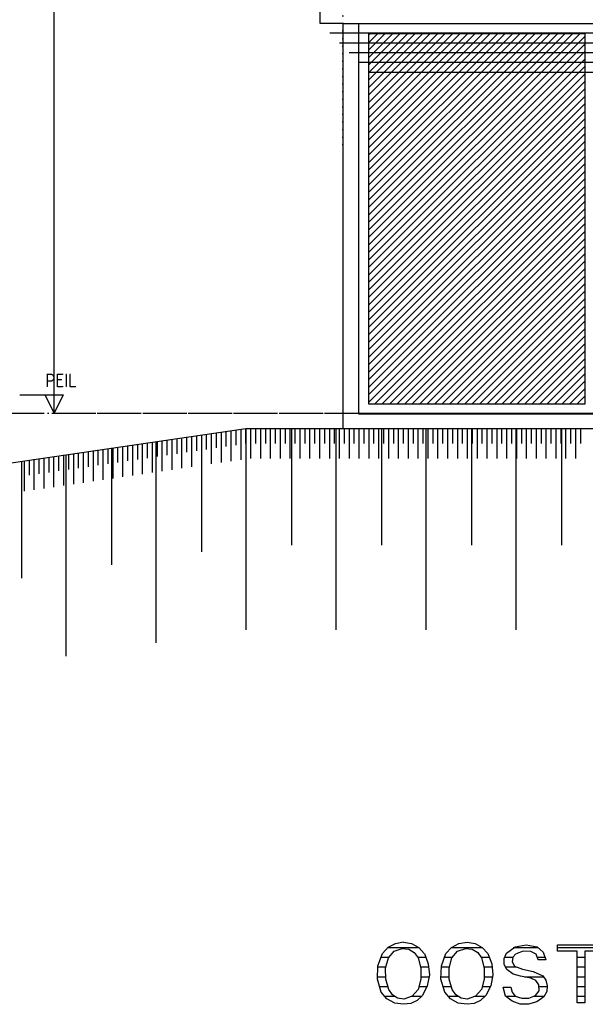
# Model space of a CAD drawing. Extents: x -52900 to 20500, y -12590 to 19148.
# Tile 3 of 39: x -47141 to -43407, y -12587 to -6082. Entities that reach past the tile are written whole.
import ezdxf

# ---------------------------------------------------------------- set-up
doc = ezdxf.new("R2010")
doc.units = 0
doc.header["$MEASUREMENT"] = 0
for name, pattern in [('DASHDOT', [300, 250, -25, 0, -25]), ('DASHED', [75, 50, -25]), ('DOT', [50, 0, -50])]:
    doc.linetypes.add(name, pattern=pattern)
for name, color, linetype in [('LAYER01', 7, 'CONTINUOUS'), ('LAYER107', 2, 'DOT'), ('LAYER11', 3, 'CONTINUOUS'), ('LAYER30', 1, 'CONTINUOUS')]:
    doc.layers.add(name, color=color, linetype=linetype)
doc.styles.get("Standard").update_dxf_attribs({"font": 'isocp.shx'})

msp = doc.modelspace()

# ---------------------------------------------------------------- linework, layer by layer
at = {"layer": 'LAYER01', "color": 5, "linetype": 'Continuous'}
for p, q in [((-46913.74815, -8682.1556), (-46913.74815, -2182.1554)), ((-45157.99865, -6107.15525), (-45157.99865, -5706.15615)), ((-45007.99865, -6107.15525), (-45157.99865, -6107.15525)), ((-45007.99865, -6107.15525), (-45007.99865, -8782.1556)), ((-45007.99865, -6107.15525), (-42357.99865, -6107.15525)), ((-46913.74815, -8682.1556), (-46913.74815, -8489.65605)), ((-47139.9994, -8559.65575), (-46853.7506, -8559.65575)), ((-46913.74815, -8682.1556), (-46973.7488, -8559.65575)), ((-46853.7506, -8559.65575), (-46913.74815, -8682.1556)), ((-45007.99865, -8682.1556), (-42357.99865, -8682.1556))]:
    msp.add_line(p, q, dxfattribs=at)
at = {"layer": 'LAYER01', "color": 6, "linetype": 'Continuous'}
for p, q in [((-42357.99865, -6171.81395), (-45094.08265, -6171.81205)), ((-42357.99865, -6236.4708), (-45030.1605, -6236.4708)), ((-42357.99865, -6301.12955), (-44966.24145, -6301.12955)), ((-42357.99865, -6365.7879), (-44902.3224, -6365.7879)), ((-42357.99865, -6430.4466), (-44838.4033, -6430.4466))]:
    msp.add_line(p, q, dxfattribs=at)
at = {"layer": 'LAYER01', "color": 1, "linetype": 'DASHDOT'}
msp.add_line((-49630.1239, -8682.1556), (7906.25, -8682.1556), dxfattribs=at)
at = {"layer": 'LAYER01', "color": 5, "linetype": 'DASHED'}
msp.add_line((-46913.74815, -8682.1556), (-40522.0001, -8682.1556), dxfattribs=at)
at = {"layer": 'LAYER01', "color": 1, "linetype": 'Continuous'}
for p, q in [((-45940.4999, -8824.9054), (-45940.4999, -9596.9063)), ((-45648.49855, -8782.21815), (-45648.49855, -10112.2185)), ((-45346.49965, -8782.21815), (-45346.49965, -9554.2183)), ((-45054.4983, -8782.21815), (-45054.4983, -10112.2185)), ((-44752.4994, -8782.21815), (-44752.4994, -9554.2183)), ((-44460.49805, -8782.21815), (-44460.49805, -10112.2185)), ((-44158.49915, -8782.21815), (-44158.49915, -9554.2183)), ((-43866.50085, -8782.21815), (-43866.50085, -10112.2185)), ((-43564.4989, -8782.21815), (-43564.4989, -9554.2183)), ((-46242.4988, -8869.06205), (-46242.4988, -10199.06235)), ((-46836.499, -8955.90515), (-46836.499, -10285.90545)), ((-46534.5001, -8911.74925), (-46534.5001, -9683.7494)), ((-47128.50035, -8998.6084), (-47128.50035, -9770.6093))]:
    msp.add_line(p, q, dxfattribs=at)
at = {"layer": 'LAYER107', "color": 1, "linetype": 'DOT'}
msp.add_line((-45007.99865, -6907.6561), (-45007.99865, -4747.6551), dxfattribs=at)
at = {"layer": 'LAYER107', "color": 5, "linetype": 'Continuous'}
for p, q in [((-44746.1853, -12250.60885), (-44708.90505, -12210.5644)), ((-44708.90505, -12210.5644), (-44660.87645, -12184.60235)), ((-44669.99205, -12235.3264), (-44615.3076, -12217.36755)), ((-44660.87645, -12184.60235), (-44607.07395, -12175.34255)), ((-44615.31065, -12217.37365), (-44572.91565, -12222.8607)), ((-44607.12585, -12175.3586), (-44554.2816, -12185.8284)), ((-44572.91565, -12222.8607), (-44536.2732, -12244.84255)), ((-44554.2816, -12185.8284), (-44507.0465, -12211.7485)), ((-44507.0465, -12211.7485), (-44469.9829, -12250.47915)), ((-44327.1881, -12250.60885), (-44289.9353, -12210.6056)), ((-44289.9353, -12210.6056), (-44241.92505, -12184.6512)), ((-44251.0559, -12235.3264), (-44196.37145, -12217.36755)), ((-44241.92505, -12184.6512), (-44188.13475, -12175.39445)), ((-44196.3745, -12217.37365), (-44153.91235, -12222.85615)), ((-44188.1256, -12175.3586), (-44135.34545, -12185.8261)), ((-44153.91235, -12222.85615), (-44117.2699, -12244.8395)), ((-44135.34545, -12185.8261), (-44088.1073, -12211.7462)), ((-44088.1073, -12211.7462), (-44050.885, -12250.7042)), ((-43927.87475, -12249.234), (-43869.7815, -12207.00685)), ((-43869.6869, -12206.9992), (-43797.6654, -12195.0386)), ((-43797.6654, -12195.0386), (-43725.6073, -12207.73085)), ((-43725.68665, -12207.6866), (-43685.0006, -12242.47055)), ((-43590.68605, -12236.499), (-43590.68605, -12194.9524)), ((-43590.68605, -12194.9524), (-43432.8125, -12194.9524)), ((-43432.8125, -12194.9524), (-43285.3119, -12194.9524)), ((-44776.4679, -12333.2405), (-44746.22805, -12250.67825)), ((-44725.34485, -12348.7938), (-44706.63145, -12279.54025)), ((-44706.6864, -12279.68675), (-44669.99205, -12235.3264)), ((-44536.2732, -12244.84255), (-44511.48375, -12279.64555)), ((-44511.438, -12279.68675), (-44492.9779, -12348.835)), ((-44469.87305, -12250.60885), (-44443.6035, -12318.9125)), ((-44357.47375, -12333.25195), (-44327.24305, -12250.7057)), ((-44306.40565, -12348.7938), (-44287.6953, -12279.54025)), ((-44287.75025, -12279.68675), (-44251.0559, -12235.3264)), ((-44117.2699, -12244.8395), (-44092.48045, -12279.644)), ((-44092.4988, -12279.68675), (-44074.04175, -12348.835)), ((-44050.9369, -12250.60885), (-44024.66735, -12318.9125)), ((-43942.8406, -12284.6672), (-43927.83815, -12249.1661)), ((-43942.11425, -12323.0583), (-43942.8406, -12284.6672)), ((-43885.4706, -12276.5053), (-43889.10215, -12307.1953)), ((-43864.87425, -12253.38975), (-43885.4706, -12276.5053)), ((-43817.52625, -12235.7811), (-43864.82545, -12253.4004)), ((-43767.24855, -12238.84355), (-43817.52625, -12235.7811)), ((-43732.7759, -12256.5216), (-43767.20275, -12238.84355)), ((-43719.43665, -12292.84285), (-43732.7759, -12256.5216)), ((-43692.43775, -12292.84285), (-43719.43665, -12292.84285)), ((-43666.81215, -12292.84285), (-43692.43775, -12292.84285)), ((-43685.0006, -12242.47055), (-43666.8335, -12292.92525)), ((-43461.8744, -12236.499), (-43590.68605, -12236.499)), ((-43461.8744, -12577.15605), (-43461.8744, -12236.499)), ((-43285.3119, -12236.499), (-43410.0006, -12236.499)), ((-43410.0006, -12236.499), (-43410.0006, -12577.15605)), ((-44779.24195, -12421.55305), (-44776.4679, -12333.2405)), ((-44724.66735, -12420.52765), (-44725.34485, -12348.7938)), ((-44492.9779, -12348.835), (-44492.9779, -12420.35065)), ((-44443.6035, -12318.9125), (-44436.92625, -12391.99755)), ((-44360.2478, -12421.5454), (-44357.47375, -12333.25195)), ((-44305.7312, -12420.52765), (-44306.40565, -12348.7938)), ((-44074.04175, -12348.835), (-44074.04175, -12420.35065)), ((-44024.66735, -12318.9125), (-44017.9901, -12391.99755)), ((-43925.81175, -12357.93685), (-43942.11425, -12323.0583)), ((-43884.18275, -12386.8805), (-43925.6958, -12358.0429)), ((-43889.10215, -12307.1953), (-43874.51475, -12334.43985)), ((-43874.56055, -12334.39025), (-43821.17005, -12355.18415)), ((-43821.2494, -12355.1712), (-43750.6256, -12370.38955)), ((-44754.126, -12506.10885), (-44779.24195, -12421.55305)), ((-44704.6234, -12489.4844), (-44724.66735, -12420.52765)), ((-44492.9779, -12420.35065), (-44511.41665, -12489.4478)), ((-44436.92625, -12391.99755), (-44450.45165, -12464.1289)), ((-44335.12575, -12506.10885), (-44360.2478, -12421.5454)), ((-44285.68725, -12489.4844), (-44305.7312, -12420.52765)), ((-44074.04175, -12420.35065), (-44092.4774, -12489.4478)), ((-44017.9901, -12391.99755), (-44031.5155, -12464.1289)), ((-43835.7483, -12401.56175), (-43884.18275, -12386.8805)), ((-43767.24855, -12414.71785), (-43835.7483, -12401.56175)), ((-43734.4177, -12428.7903), (-43767.218, -12414.74915)), ((-43750.6256, -12370.38955), (-43688.3026, -12399.4774)), ((-43688.31175, -12399.4835), (-43666.8335, -12428.5881)), ((-44450.45165, -12464.1289), (-44482.91625, -12529.48455)), ((-44031.5155, -12464.1289), (-44063.97705, -12529.48455)), ((-43934.8114, -12532.4211), (-43950.0366, -12474.21265)), ((-43950, -12474.24925), (-43898.06215, -12474.24925)), ((-43898.06215, -12474.24925), (-43891.1682, -12506.4392)), ((-43713.25075, -12457.6401), (-43734.4177, -12428.7903)), ((-43712.54885, -12497.19465), (-43713.2019, -12457.61185)), ((-43666.8335, -12428.5881), (-43658.5388, -12463.8748)), ((-43658.49915, -12463.87405), (-43661.8042, -12502.9251)), ((-44716.9403, -12551.4847), (-44754.1321, -12506.0196)), ((-44665.48765, -12579.8233), (-44716.9403, -12551.4847)), ((-44680.9784, -12523.36655), (-44704.60815, -12489.5157)), ((-44646.25855, -12545.7062), (-44680.9784, -12523.36655)), ((-44605.6244, -12553.1868), (-44646.25855, -12545.7062)), ((-44550.4883, -12533.062), (-44605.50535, -12553.16315)), ((-44511.438, -12489.4844), (-44550.4883, -12533.062)), ((-44483.06275, -12529.65545), (-44517.1234, -12562.529)), ((-44297.818, -12551.64335), (-44335.083, -12506.2355)), ((-44246.5515, -12579.8271), (-44297.818, -12551.64335)), ((-44262.0392, -12523.36655), (-44285.672, -12489.5157)), ((-44227.3224, -12545.7062), (-44262.0392, -12523.36655)), ((-44186.68825, -12553.1868), (-44227.3224, -12545.7062)), ((-44131.54905, -12533.062), (-44186.56615, -12553.16315)), ((-44092.4988, -12489.4844), (-44131.54905, -12533.062)), ((-44064.12355, -12529.65545), (-44098.1537, -12562.4878)), ((-43890.44495, -12567.01965), (-43934.85415, -12532.34785)), ((-43891.1682, -12506.4392), (-43871.0327, -12532.4379)), ((-43871.0602, -12532.4211), (-43826.42515, -12547.4922)), ((-43826.42515, -12547.4922), (-43779.2389, -12546.492)), ((-43779.2389, -12546.492), (-43735.2112, -12529.49755)), ((-43735.3119, -12529.54635), (-43712.54885, -12497.19465)), ((-43682.06175, -12536.5776), (-43727.53295, -12569.7075)), ((-43661.8042, -12502.9251), (-43682.0282, -12536.57685)), ((-44607.12585, -12586.9522), (-44665.48765, -12579.8233)), ((-44560.02195, -12582.3456), (-44607.04955, -12586.9774)), ((-44517.1234, -12562.529), (-44560.02195, -12582.3456)), ((-44188.1256, -12586.9522), (-44246.5515, -12579.8271)), ((-44141.037, -12582.2975), (-44188.04625, -12586.9278)), ((-44098.1537, -12562.4878), (-44141.037, -12582.2975)), ((-43837.3169, -12585.77195), (-43890.44495, -12567.01965)), ((-43781.25305, -12586.6966), (-43837.3169, -12585.77195)), ((-43727.53295, -12569.7075), (-43781.25305, -12586.6966)), ((-43410.0006, -12577.15605), (-43461.8744, -12577.15605))]:
    msp.add_line(p, q, dxfattribs=at)
at = {"layer": 'LAYER107', "color": 2, "linetype": 'Continuous'}
for p, q in [((-44505.50535, -12212.9448), (-44711.911, -12212.9448)), ((-44086.5631, -12212.9448), (-44292.89245, -12212.9448)), ((-43716.08275, -12212.9448), (-43884.26515, -12212.9448)), ((-43285.3119, -12212.9448), (-43590.68605, -12212.9448)), ((-44705.75255, -12277.6039), (-44759.4452, -12277.6039)), ((-44456.8756, -12277.6039), (-44512.4054, -12277.6039)), ((-44286.8164, -12277.6039), (-44340.448, -12277.6039)), ((-44037.93945, -12277.6039), (-44093.4021, -12277.6039)), ((-43885.9497, -12277.6039), (-43941.1896, -12277.6039)), ((-43669.31765, -12277.6039), (-43721.344, -12277.6039)), ((-43410.0006, -12277.6039), (-43461.8744, -12277.6039)), ((-44724.42625, -12342.26225), (-44778.06395, -12342.26225)), ((-44439.2395, -12342.26225), (-44493.9209, -12342.26225)), ((-44305.48705, -12342.26225), (-44359.0698, -12342.26225)), ((-44020.30335, -12342.26225), (-44074.98475, -12342.26225)), ((-43861.21215, -12342.2615), (-43935.3668, -12342.2615)), ((-43410.0006, -12342.2615), (-43461.8744, -12342.2615)), ((-44726.3092, -12406.91985), (-44780.7434, -12406.91985)), ((-44438.05235, -12406.91985), (-44491.55275, -12406.91985)), ((-44307.37305, -12406.91985), (-44361.74925, -12406.91985)), ((-44019.11315, -12406.91985), (-44072.61355, -12406.91985)), ((-43680.95705, -12406.91985), (-43807.8491, -12406.91985)), ((-43410.0006, -12406.91985), (-43461.8744, -12406.91985)), ((-44711.83775, -12471.579), (-44767.97485, -12471.579)), ((-44453.0731, -12471.579), (-44504.76075, -12471.579)), ((-44292.9016, -12471.579), (-44348.9807, -12471.579)), ((-44034.13695, -12471.579), (-44085.8246, -12471.579)), ((-43657.73315, -12471.579), (-43710.0891, -12471.579)), ((-43410.0006, -12471.579), (-43461.8744, -12471.579)), ((-44664.70335, -12536.23735), (-44732.80945, -12536.23735)), ((-44488.22325, -12536.23735), (-44555.4291, -12536.23735)), ((-44245.76415, -12536.23735), (-44313.87635, -12536.23735)), ((-44069.2871, -12536.23735), (-44136.4929, -12536.23735)), ((-43863.51015, -12536.23735), (-43931.14625, -12536.23735)), ((-43681.70165, -12536.23735), (-43747.86375, -12536.23735)), ((-43410.0006, -12536.23735), (-43461.8744, -12536.23735))]:
    msp.add_line(p, q, dxfattribs=at)
at = {"layer": 'LAYER11', "color": 1, "linetype": 'Continuous'}
for p, q in [((-49268.0603, -9311.4212), (-45648.49855, -8782.21815)), ((-45648.49855, -8782.21815), (1281.9976, -8782.1556))]:
    msp.add_line(p, q, dxfattribs=at)
at = {"layer": 'LAYER11', "color": 5, "linetype": 'Continuous'}
for p, q in [((-46069.7693, -9045.93275), (-46069.7693, -8843.81025)), ((-46069.7693, -8944.87455), (-46069.7693, -8843.81025)), ((-46037.2711, -8940.1222), (-46037.2711, -8839.0587)), ((-46004.7699, -9036.42885), (-46004.7699, -8834.3071)), ((-46004.7699, -8935.37065), (-46004.7699, -8834.3071)), ((-45972.27175, -8930.61905), (-45972.27175, -8829.5555)), ((-45939.7705, -9026.92565), (-45939.7705, -8824.80315)), ((-45939.7705, -8925.86745), (-45939.7705, -8824.80315)), ((-45907.2693, -8921.1159), (-45907.2693, -8820.05155)), ((-45874.7711, -9017.4217), (-45874.7711, -8815.30075)), ((-45874.7711, -8916.3643), (-45874.7711, -8815.30075)), ((-45842.2699, -8911.6127), (-45842.2699, -8810.54915)), ((-45809.77175, -9007.91855), (-45809.77175, -8805.7976)), ((-45809.77175, -8906.8611), (-45809.77175, -8805.7976)), ((-45777.2705, -8902.10955), (-45777.2705, -8801.04525)), ((-45744.7693, -8998.41535), (-45744.7693, -8796.29365)), ((-45744.7693, -8897.3572), (-45744.7693, -8796.29365)), ((-45712.2711, -8892.6056), (-45712.2711, -8791.54205)), ((-45679.7699, -8988.9122), (-45679.7699, -8786.79045)), ((-45679.7699, -8887.854), (-45679.7699, -8786.79045)), ((-45647.27175, -8882.21815), (-45647.27175, -8782.21815)), ((-45647.27175, -8883.1024), (-45647.27175, -8790.6372)), ((-45614.7705, -8982.21815), (-45614.7705, -8782.21815)), ((-45614.7705, -8882.21815), (-45614.7705, -8782.21815)), ((-45582.2693, -8882.21815), (-45582.2693, -8782.21815)), ((-45549.7711, -8982.21815), (-45549.7711, -8782.21815)), ((-45549.7711, -8882.21815), (-45549.7711, -8782.21815)), ((-45517.2699, -8882.21815), (-45517.2699, -8782.21815)), ((-45484.77175, -8982.21815), (-45484.77175, -8782.21815)), ((-45484.77175, -8882.21815), (-45484.77175, -8782.21815)), ((-45452.2705, -8882.21815), (-45452.2705, -8782.21815)), ((-45419.7693, -8982.21815), (-45419.7693, -8782.21815)), ((-45419.7693, -8882.21815), (-45419.7693, -8782.21815)), ((-45387.2711, -8882.21815), (-45387.2711, -8782.21815)), ((-45354.7699, -8982.21815), (-45354.7699, -8782.21815)), ((-45354.7699, -8882.21815), (-45354.7699, -8782.21815)), ((-45322.27175, -8882.2174), (-45322.27175, -8782.2174)), ((-45289.7705, -8982.2174), (-45289.7705, -8782.2174)), ((-45289.7705, -8882.2174), (-45289.7705, -8782.2174)), ((-45257.2693, -8882.2174), (-45257.2693, -8782.2174)), ((-45224.7711, -8982.2174), (-45224.7711, -8782.2174)), ((-45224.7711, -8882.2174), (-45224.7711, -8782.2174)), ((-45192.2699, -8882.2174), (-45192.2699, -8782.2174)), ((-45159.77175, -8982.2174), (-45159.77175, -8782.2174)), ((-45159.77175, -8882.2174), (-45159.77175, -8782.2174)), ((-45127.2705, -8882.2174), (-45127.2705, -8782.2174)), ((-45094.7693, -8982.2174), (-45094.7693, -8782.2174)), ((-45094.7693, -8882.2174), (-45094.7693, -8782.2174)), ((-45062.2711, -8882.2174), (-45062.2711, -8782.2174)), ((-45029.7699, -8982.2174), (-45029.7699, -8782.2174)), ((-45029.7699, -8882.2174), (-45029.7699, -8782.2174)), ((-44997.27175, -8882.2174), (-44997.27175, -8782.2174)), ((-44964.7705, -8982.2174), (-44964.7705, -8782.2174)), ((-44964.7705, -8882.2174), (-44964.7705, -8782.2174)), ((-44932.2693, -8882.2174), (-44932.2693, -8782.2174)), ((-44899.7711, -8982.2174), (-44899.7711, -8782.2174)), ((-44899.7711, -8882.2174), (-44899.7711, -8782.2174)), ((-44867.2699, -8882.2174), (-44867.2699, -8782.2174)), ((-44834.77175, -8982.2174), (-44834.77175, -8782.2174)), ((-44834.77175, -8882.2174), (-44834.77175, -8782.2174)), ((-44802.2705, -8882.2174), (-44802.2705, -8782.2174)), ((-44769.7693, -8982.2174), (-44769.7693, -8782.2174)), ((-44769.7693, -8882.2174), (-44769.7693, -8782.2174)), ((-44737.2711, -8882.2174), (-44737.2711, -8782.2174)), ((-44704.7699, -8982.21665), (-44704.7699, -8782.21665)), ((-44704.7699, -8882.21665), (-44704.7699, -8782.21665)), ((-44672.27175, -8882.21665), (-44672.27175, -8782.21665)), ((-44639.7705, -8982.2159), (-44639.7705, -8782.2159)), ((-44639.7705, -8882.2159), (-44639.7705, -8782.2159)), ((-44607.2693, -8882.2159), (-44607.2693, -8782.2159)), ((-44574.7711, -8982.2159), (-44574.7711, -8782.2159)), ((-44574.7711, -8882.2159), (-44574.7711, -8782.2159)), ((-44542.2699, -8882.2159), (-44542.2699, -8782.2159)), ((-44509.77175, -8982.2159), (-44509.77175, -8782.2159)), ((-44509.77175, -8882.2159), (-44509.77175, -8782.2159)), ((-44477.2705, -8882.2159), (-44477.2705, -8782.2159)), ((-44444.7693, -8982.2159), (-44444.7693, -8782.2159)), ((-44444.7693, -8882.2159), (-44444.7693, -8782.2159)), ((-44412.2711, -8882.2159), (-44412.2711, -8782.2159)), ((-44379.7699, -8982.2159), (-44379.7699, -8782.2159)), ((-44379.7699, -8882.2159), (-44379.7699, -8782.2159)), ((-44347.27175, -8882.2159), (-44347.27175, -8782.2159)), ((-44314.7705, -8982.2159), (-44314.7705, -8782.2159)), ((-44314.7705, -8882.2159), (-44314.7705, -8782.2159)), ((-44282.2693, -8882.2159), (-44282.2693, -8782.2159)), ((-44249.7711, -8982.2159), (-44249.7711, -8782.2159)), ((-44249.7711, -8882.2159), (-44249.7711, -8782.2159)), ((-44217.2699, -8882.2159), (-44217.2699, -8782.2159)), ((-44184.7687, -8982.2159), (-44184.7687, -8782.2159)), ((-44184.7687, -8882.2159), (-44184.7687, -8782.2159)), ((-44152.2705, -8882.2159), (-44152.2705, -8782.2159)), ((-44119.7693, -8982.2159), (-44119.7693, -8782.2159)), ((-44119.7693, -8882.2159), (-44119.7693, -8782.2159)), ((-44087.2711, -8882.2151), (-44087.2711, -8782.2151)), ((-44054.7699, -8982.2151), (-44054.7699, -8782.2151)), ((-44054.7699, -8882.2151), (-44054.7699, -8782.2151)), ((-44022.27175, -8882.2151), (-44022.27175, -8782.2151)), ((-43989.7705, -8982.2151), (-43989.7705, -8782.2151)), ((-43989.7705, -8882.2151), (-43989.7705, -8782.2151)), ((-43957.2693, -8882.2151), (-43957.2693, -8782.2151)), ((-43924.7711, -8982.2151), (-43924.7711, -8782.2151)), ((-43924.7711, -8882.2151), (-43924.7711, -8782.2151)), ((-43892.2699, -8882.2151), (-43892.2699, -8782.2151)), ((-43859.7687, -8982.2151), (-43859.7687, -8782.2151)), ((-43859.7687, -8882.2151), (-43859.7687, -8782.2151)), ((-43827.2705, -8882.2151), (-43827.2705, -8782.2151)), ((-43794.7693, -8982.2151), (-43794.7693, -8782.2151)), ((-43794.7693, -8882.2151), (-43794.7693, -8782.2151)), ((-43762.2711, -8882.2151), (-43762.2711, -8782.2151)), ((-43729.7699, -8982.2151), (-43729.7699, -8782.2151)), ((-43729.7699, -8882.2151), (-43729.7699, -8782.2151)), ((-43697.27175, -8882.2151), (-43697.27175, -8782.2151)), ((-43664.7705, -8982.2151), (-43664.7705, -8782.2151)), ((-43664.7705, -8882.2151), (-43664.7705, -8782.2151)), ((-43632.2693, -8882.2151), (-43632.2693, -8782.2151)), ((-43599.7711, -8982.2151), (-43599.7711, -8782.2151)), ((-43599.7711, -8882.2151), (-43599.7711, -8782.2151)), ((-43567.2699, -8882.2151), (-43567.2699, -8782.2151)), ((-43534.7687, -8982.2151), (-43534.7687, -8782.2151)), ((-43534.7687, -8882.2151), (-43534.7687, -8782.2151)), ((-43502.2705, -8882.2151), (-43502.2705, -8782.2151)), ((-43469.7693, -8982.21435), (-43469.7693, -8782.21435)), ((-43469.7693, -8882.21435), (-43469.7693, -8782.21435)), ((-43437.2711, -8882.21435), (-43437.2711, -8782.21435)), ((-46524.7711, -9112.4565), (-46524.7711, -8910.3348)), ((-46524.7711, -9011.3983), (-46524.7711, -8910.3348)), ((-46492.2699, -9006.64675), (-46492.2699, -8905.58245)), ((-46459.77175, -9102.95335), (-46459.77175, -8900.83085)), ((-46459.77175, -9001.8944), (-46459.77175, -8900.83085)), ((-46427.2705, -8997.1428), (-46427.2705, -8896.07925)), ((-46394.7693, -9093.4494), (-46394.7693, -8891.32765)), ((-46394.7693, -8992.3912), (-46394.7693, -8891.32765)), ((-46362.2711, -8987.6396), (-46362.2711, -8886.5761)), ((-46329.7699, -9083.94625), (-46329.7699, -8881.82375)), ((-46329.7699, -8982.8888), (-46329.7699, -8881.82375)), ((-46297.2687, -8978.13645), (-46297.2687, -8877.0729)), ((-46264.7705, -9074.4423), (-46264.7705, -8872.3213)), ((-46264.7705, -8973.38485), (-46264.7705, -8872.3213)), ((-46232.2693, -8968.63325), (-46232.2693, -8867.56975)), ((-46199.7711, -9064.9391), (-46199.7711, -8862.8174)), ((-46199.7711, -8963.8817), (-46199.7711, -8862.8174)), ((-46167.2699, -8959.12935), (-46167.2699, -8858.0658)), ((-46134.77175, -9055.43595), (-46134.77175, -8853.3142)), ((-46134.77175, -8954.37775), (-46134.77175, -8853.3142)), ((-46102.2705, -8949.62615), (-46102.2705, -8848.5626)), ((-46947.2687, -9073.17045), (-46947.2687, -8972.10695)), ((-46914.7705, -9169.4763), (-46914.7705, -8967.35535)), ((-46914.7705, -9068.4189), (-46914.7705, -8967.35535)), ((-46882.2693, -9063.6673), (-46882.2693, -8962.603)), ((-46849.7711, -9159.97315), (-46849.7711, -8957.8514)), ((-46849.7711, -9058.91495), (-46849.7711, -8957.8514)), ((-46817.2699, -9054.16335), (-46817.2699, -8953.0998)), ((-46784.77175, -9150.46995), (-46784.77175, -8948.34825)), ((-46784.77175, -9049.41175), (-46784.77175, -8948.34825)), ((-46752.2705, -9044.66095), (-46752.2705, -8943.5959)), ((-46719.7693, -9140.96605), (-46719.7693, -8938.84505)), ((-46719.7693, -9039.9086), (-46719.7693, -8938.84505)), ((-46687.2711, -9035.157), (-46687.2711, -8934.0935)), ((-46654.7699, -9131.46285), (-46654.7699, -8929.3419)), ((-46654.7699, -9030.40545), (-46654.7699, -8929.3419)), ((-46622.2687, -9025.65385), (-46622.2687, -8924.58955)), ((-46589.7705, -9121.9589), (-46589.7705, -8919.83795)), ((-46589.7705, -9020.9015), (-46589.7705, -8919.83795)), ((-46557.2693, -9016.1499), (-46557.2693, -8915.08635)), ((-47109.77175, -9197.9866), (-47109.77175, -8995.86565)), ((-47109.77175, -9096.92915), (-47109.77175, -8995.86565)), ((-47077.2705, -9092.1776), (-47077.2705, -8991.11405)), ((-47044.7693, -9188.48345), (-47044.7693, -8986.3617)), ((-47044.7693, -9087.426), (-47044.7693, -8986.3617)), ((-47012.2711, -9082.6744), (-47012.2711, -8981.6101)), ((-46979.7699, -9178.9795), (-46979.7699, -8976.8585)), ((-46979.7699, -9077.92205), (-46979.7699, -8976.8585))]:
    msp.add_line(p, q, dxfattribs=at)
at = {"layer": 'LAYER30', "color": 1, "linetype": 'Continuous'}
for p, q in [((-44902.9999, -8688.15615), (-44902.9999, -6107.15525)), ((-44902.9999, -6107.15525), (-42357.99865, -6107.15525)), ((-44835.99855, -8621.15555), (-44835.99855, -6174.15655)), ((-44835.99855, -6174.15655), (-43410.99855, -6174.15655)), ((-43410.99855, -6174.15655), (-43410.99855, -8621.15555)), ((-43410.99855, -8621.15555), (-44835.99855, -8621.15555)), ((-42357.99865, -8688.15615), (-44902.9999, -8688.15615))]:
    msp.add_line(p, q, dxfattribs=at)
at = {"layer": 'LAYER30', "color": 5, "linetype": 'Continuous'}
for p, q in [((-44835.99855, -7074.0425), (-43936.11145, -6174.15505)), ((-44835.99855, -6876.0521), (-44134.10035, -6174.15505)), ((-44835.99855, -6678.06245), (-44332.0923, -6174.15505)), ((-44835.99855, -6480.0728), (-44530.0812, -6174.15505)), ((-44835.99855, -6282.08275), (-44728.07005, -6174.15505)), ((-44835.99855, -7569.01705), (-43441.1377, -6174.15655)), ((-44835.99855, -7519.5198), (-43490.6372, -6174.15655)), ((-44835.99855, -7470.0218), (-43540.13365, -6174.15655)), ((-44835.99855, -7420.52385), (-43589.63015, -6174.15655)), ((-44835.99855, -7371.0266), (-43639.1266, -6174.15655)), ((-44835.99855, -7321.53015), (-43688.6261, -6174.15655)), ((-44835.99855, -7272.03215), (-43738.12255, -6174.15655)), ((-44835.99855, -7222.5342), (-43787.619, -6174.15655)), ((-44835.99855, -7173.0362), (-43837.11855, -6174.15655)), ((-44835.99855, -7123.53975), (-43886.615, -6174.15655)), ((-44835.99855, -7024.54455), (-43985.61095, -6174.15655)), ((-44835.99855, -6975.04655), (-44035.1074, -6174.15655)), ((-44835.99855, -6925.54855), (-44084.60695, -6174.15655)), ((-44835.99855, -6826.55485), (-44183.59985, -6174.15655)), ((-44835.99855, -6777.0569), (-44233.0963, -6174.15655)), ((-44835.99855, -6727.5589), (-44282.59585, -6174.15655)), ((-44835.99855, -6628.56445), (-44381.58875, -6174.15655)), ((-44835.99855, -6579.06645), (-44431.08825, -6174.15655)), ((-44835.99855, -6529.56925), (-44480.5847, -6174.15655)), ((-44835.99855, -6430.5748), (-44579.5807, -6174.15655)), ((-44835.99855, -6381.0768), (-44629.07715, -6174.15655)), ((-44835.99855, -6331.58075), (-44678.57665, -6174.15655)), ((-44835.99855, -6232.58475), (-44777.5696, -6174.15655)), ((-44835.99855, -6183.08715), (-44827.06605, -6174.15655)), ((-44835.99855, -7618.51425), (-43410.99855, -6193.515)), ((-44835.99855, -7668.01225), (-43410.99855, -6243.0126)), ((-44835.99855, -7717.50945), (-43410.99855, -6292.5091)), ((-44835.99855, -7767.0059), (-43410.99855, -6342.00705)), ((-44835.99855, -7816.5039), (-43410.99855, -6391.50465)), ((-44835.99855, -7866.0019), (-43410.99855, -6441.00265)), ((-44835.99855, -7915.4999), (-43410.99855, -6490.50065)), ((-44835.99855, -7964.99555), (-43410.99855, -6539.9971)), ((-44835.99855, -8014.49355), (-43410.99855, -6589.4943)), ((-44835.99855, -8063.99155), (-43410.99855, -6638.9923)), ((-44835.99855, -8113.48955), (-43410.99855, -6688.4903)), ((-44835.99855, -8162.9875), (-43410.99855, -6737.98675)), ((-44835.99855, -8212.484), (-43410.99855, -6787.48475)), ((-44835.99855, -8261.9812), (-43410.99855, -6836.98275)), ((-44835.99855, -8311.4792), (-43410.99855, -6886.47995)), ((-44835.99855, -8360.97715), (-43410.99855, -6935.9764)), ((-44835.99855, -8410.47365), (-43410.99855, -6985.4744)), ((-44835.99855, -8459.9716), (-43410.99855, -7034.9724)), ((-44835.99855, -8509.4696), (-43410.99855, -7084.47035)), ((-44835.99855, -8558.96685), (-43410.99855, -7133.96685)), ((-44835.99855, -8608.4633), (-43410.99855, -7183.46405)), ((-44799.19435, -8621.15555), (-43410.99855, -7232.96205)), ((-44749.6948, -8621.15555), (-43410.99855, -7282.46)), ((-44700.19835, -8621.1548), (-43410.99855, -7331.9565)), ((-44650.7019, -8621.15555), (-43410.99855, -7381.45445)), ((-44601.2024, -8621.15555), (-43410.99855, -7430.95095)), ((-44551.70595, -8621.15555), (-43410.99855, -7480.4489)), ((-44502.20945, -8621.1548), (-43410.99855, -7529.9469)), ((-44452.70995, -8621.15555), (-43410.99855, -7579.44335)), ((-44403.2135, -8621.15555), (-43410.99855, -7628.94135)), ((-44353.71705, -8621.15555), (-43410.99855, -7678.43935)), ((-44304.21755, -8621.1548), (-43410.99855, -7727.93655)), ((-44254.72105, -8621.15555), (-43410.99855, -7777.433)), ((-44205.2246, -8621.15555), (-43410.99855, -7826.931)), ((-44155.7251, -8621.15555), (-43410.99855, -7876.429)), ((-44106.22865, -8621.1548), (-43410.99855, -7925.92695)), ((-44056.72915, -8621.1548), (-43410.99855, -7975.42345)), ((-44007.23265, -8621.15555), (-43410.99855, -8024.92065)), ((-43957.7362, -8621.15555), (-43410.99855, -8074.41865)), ((-43908.23975, -8621.1548), (-43410.99855, -8123.91665)), ((-43858.74025, -8621.1548), (-43411.0016, -8173.4146)), ((-43809.24375, -8621.15555), (-43410.99855, -8222.91105)), ((-43759.7473, -8621.15555), (-43410.99855, -8272.4083)), ((-43710.2478, -8621.15555), (-43410.99855, -8321.9063)), ((-43660.75135, -8621.1548), (-43410.99855, -8371.40425)), ((-43611.2549, -8621.15555), (-43410.99855, -8420.90075)), ((-43561.75535, -8621.15555), (-43410.99855, -8470.3987)), ((-43512.2589, -8621.15555), (-43410.99855, -8519.8967)), ((-43462.7594, -8621.1548), (-43410.99855, -8569.3939)), ((-43413.26295, -8621.15555), (-43410.99855, -8618.8904))]:
    msp.add_line(p, q, dxfattribs=at)

# ---------------------------------------------------------------- texts
at = {"layer": 'LAYER01', "color": 1}
msp.add_text('PEIL', height=90, dxfattribs=at).set_placement((-46972.0001, -8510.40575))

doc.saveas('drawing.dxf')
